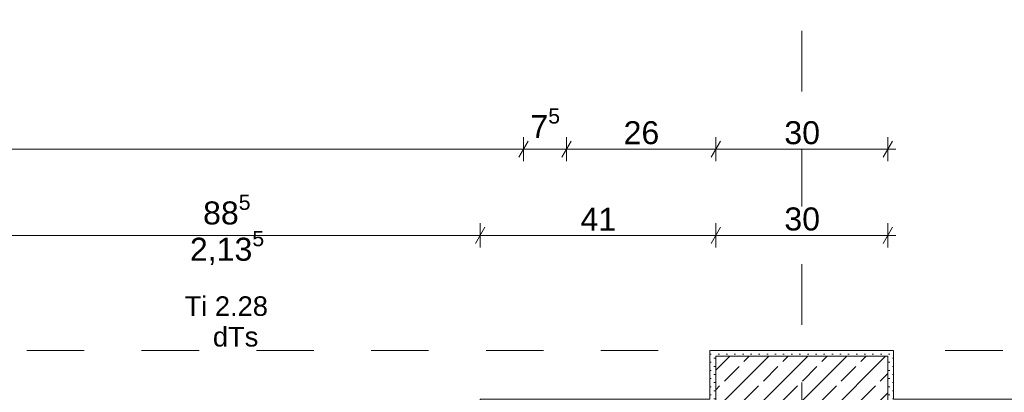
# Model space of a CAD drawing. Header units: metres. Extents: x -3.5 to 65.3, y -10.9 to 16.7.
# Tile 178 of 184: x 45.968 to 47.683, y 5.937 to 6.585. Entities that reach past the tile are written whole.
import ezdxf

# ---------------------------------------------------------------- set-up
doc = ezdxf.new("R2010")
doc.units = ezdxf.units.M
doc.header["$MEASUREMENT"] = 0
doc.linetypes.add('Strichlinie doppelt', pattern=[0.218722, 0.105833, -0.042333, 0.028222, -0.042333])
doc.linetypes.add('Untersicht', pattern=[0.04, 0.03, -0.01])
for name, color, linetype in [('102 - Bemaßung_ Beschriftung.Detail_ Ausschnitt', 7, 'Continuous'), ('451 - Universal.Achsen Raster', 7, 'Continuous'), ('605 - Struktur.Wand Innen', 7, 'Continuous'), ('607 - Struktur.Stütze', 7, 'Continuous'), ('608 - Struktur.Träger', 7, 'Continuous'), ('650 - Abdeckung.Fußboden Aufbau', 7, 'Continuous')]:
    doc.layers.add(name, color=color, linetype=linetype)
doc.styles.add('ERSTELLTER_STIL_1', font='txt')
doc.dimstyles.new('ERSTELLTER_STIL__3', dxfattribs={"dimtxt": 0.04, "dimasz": 0.02128, "dimexe": 0.18, "dimexo": 0.0625, "dimgap": 0, "dimtad": 1, "dimtih": 1, "dimtoh": 1, "dimzin": 0, "dimdsep": 46, "dimtxsty": 'ERSTELLTER_STIL_1', "dimblk": 'ARROWHEAD_2', "dimblk1": 'ARROWHEAD_2', "dimblk2": 'ARROWHEAD_2', "dimcen": 0.09, "dimse1": 1, "dimse2": 1, "dimclrd": 7, "dimclre": 7, "dimclrt": 7, "dimazin": 0, "dimtfac": 1, "dimtdec": 4, "dimtmove": 0, "dimatfit": 3, "dimfxl": 1, "dimtolj": 1, "dimtzin": 0, "dimarcsym": 0})

# ---------------------------------------------------------------- blocks, each defined once
blk = doc.blocks.new('*D181')
at = {"layer": '102 - Bemaßung_ Beschriftung.Detail_ Ausschnitt', "color": 7, "linetype": 'Continuous', "lineweight": 5}
for p, q in [((45.885, 6.189), (45.885, 6.231)), ((46.77, 6.189), (46.77, 6.231)), ((45.893, 6.224), (45.8769, 6.196)), ((45.885, 6.21), (46.77, 6.21)), ((46.778, 6.224), (46.7619, 6.196))]:
    blk.add_line(p, q, dxfattribs=at)
at = {"layer": '102 - Bemaßung_ Beschriftung.Detail_ Ausschnitt', "color": 7, "lineweight": 5, "char_height": 0.04, "attachment_point": 7, "style": 'ERSTELLTER_STIL_1'}
for s, insert in [('\\A1;{\\pql;\\fArial|b0|i0|c0|p38;88\\fArial|b0|i0|c0|p38;\\A1{\\H.66x;\\S5^  ;}}', (46.2871, 6.2173)), ('\\A1;{\\pql;\\fArial|b0|i0|c0|p38;2,13\\fArial|b0|i0|c0|p38;\\A1{\\H.66x;\\S5^  ;}}', (46.2642, 6.1542))]:
    blk.add_mtext(s, dxfattribs=dict(at, insert=insert))
blk = doc.blocks.new('ARROWHEAD_2')
at = {"color": 0, "linetype": 'Continuous', "lineweight": 0}
for p, q in [((0, 0), (-1, 0)), ((-0.378, -0.655), (0.378, 0.655))]:
    blk.add_line(p, q, dxfattribs=at)
blk = doc.blocks.new('*D182')
at = {"layer": '102 - Bemaßung_ Beschriftung.Detail_ Ausschnitt', "color": 7, "linetype": 'Continuous', "lineweight": 5}
for p, q in [((46.77, 6.189), (46.77, 6.231)), ((47.18, 6.189), (47.18, 6.231)), ((46.778, 6.224), (46.7619, 6.196)), ((46.77, 6.21), (47.18, 6.21)), ((47.1881, 6.224), (47.1719, 6.196))]:
    blk.add_line(p, q, dxfattribs=at)
at = {"layer": '102 - Bemaßung_ Beschriftung.Detail_ Ausschnitt', "color": 7, "lineweight": 5, "insert": (46.9446, 6.218), "char_height": 0.04, "attachment_point": 7, "style": 'ERSTELLTER_STIL_1'}
blk.add_mtext('\\A1;{\\pql;\\fArial|b0|i0|c0|p38;41}', dxfattribs=at)
blk = doc.blocks.new('*D183')
at = {"layer": '102 - Bemaßung_ Beschriftung.Detail_ Ausschnitt', "color": 7, "linetype": 'Continuous', "lineweight": 5}
for p, q in [((47.18, 6.189), (47.18, 6.231)), ((47.48, 6.189), (47.48, 6.231)), ((47.1881, 6.224), (47.1719, 6.196)), ((47.18, 6.21), (47.48, 6.21)), ((47.4719, 6.196), (47.4881, 6.224)), ((47.48, 6.21), (47.4937, 6.21))]:
    blk.add_line(p, q, dxfattribs=at)
at = {"layer": '102 - Bemaßung_ Beschriftung.Detail_ Ausschnitt', "color": 7, "lineweight": 5, "insert": (47.2996, 6.218), "char_height": 0.04, "attachment_point": 7, "style": 'ERSTELLTER_STIL_1'}
blk.add_mtext('\\A1;{\\pql;\\fArial|b0|i0|c0|p38;30}', dxfattribs=at)
blk = doc.blocks.new('*D193')
at = {"layer": '102 - Bemaßung_ Beschriftung.Detail_ Ausschnitt', "color": 7, "linetype": 'Continuous', "lineweight": 5}
for p, q in [((44.71, 6.339), (44.71, 6.381)), ((46.845, 6.339), (46.845, 6.381)), ((44.7181, 6.374), (44.7019, 6.346)), ((46.8531, 6.374), (46.8369, 6.346)), ((44.71, 6.36), (46.845, 6.36))]:
    blk.add_line(p, q, dxfattribs=at)
at = {"layer": '102 - Bemaßung_ Beschriftung.Detail_ Ausschnitt', "color": 7, "lineweight": 5, "insert": (45.7143, 6.3602), "char_height": 0.04, "attachment_point": 7, "style": 'ERSTELLTER_STIL_1'}
blk.add_mtext('\\A1;{\\pql;\\fArial|b0|i0|c0|p38;2,13\\fArial|b0|i0|c0|p38;\\A1{\\H.66x;\\S5^  ;}}', dxfattribs=at)
blk = doc.blocks.new('*D194')
at = {"layer": '102 - Bemaßung_ Beschriftung.Detail_ Ausschnitt', "color": 7, "linetype": 'Continuous', "lineweight": 5}
for p, q in [((46.92, 6.339), (46.92, 6.381)), ((46.8531, 6.374), (46.8369, 6.346)), ((46.9281, 6.374), (46.9119, 6.346)), ((46.845, 6.36), (46.92, 6.36))]:
    blk.add_line(p, q, dxfattribs=at)
at = {"layer": '102 - Bemaßung_ Beschriftung.Detail_ Ausschnitt', "color": 7, "lineweight": 5, "insert": (46.8573, 6.3675), "char_height": 0.04, "attachment_point": 7, "style": 'ERSTELLTER_STIL_1'}
blk.add_mtext('\\A1;{\\pql;\\fArial|b0|i0|c0|p38;7\\fArial|b0|i0|c0|p38;\\A1{\\H.66x;\\S5^  ;}}', dxfattribs=at)
blk = doc.blocks.new('*D195')
at = {"layer": '102 - Bemaßung_ Beschriftung.Detail_ Ausschnitt', "color": 7, "linetype": 'Continuous', "lineweight": 5}
for p, q in [((46.9281, 6.374), (46.9119, 6.346)), ((47.1881, 6.374), (47.1719, 6.346)), ((46.92, 6.36), (47.18, 6.36))]:
    blk.add_line(p, q, dxfattribs=at)
at = {"layer": '102 - Bemaßung_ Beschriftung.Detail_ Ausschnitt', "color": 7, "lineweight": 5, "insert": (47.0196, 6.368), "char_height": 0.04, "attachment_point": 7, "style": 'ERSTELLTER_STIL_1'}
blk.add_mtext('\\A1;{\\pql;\\fArial|b0|i0|c0|p38;26}', dxfattribs=at)
blk = doc.blocks.new('*D196')
at = {"layer": '102 - Bemaßung_ Beschriftung.Detail_ Ausschnitt', "color": 7, "linetype": 'Continuous', "lineweight": 5}
for p, q in [((47.18, 6.339), (47.18, 6.381)), ((47.48, 6.339), (47.48, 6.381)), ((47.1881, 6.374), (47.1719, 6.346)), ((47.4719, 6.346), (47.4881, 6.374)), ((46.92, 6.36), (47.18, 6.36)), ((47.18, 6.36), (47.48, 6.36)), ((47.48, 6.36), (47.4937, 6.36))]:
    blk.add_line(p, q, dxfattribs=at)
at = {"layer": '102 - Bemaßung_ Beschriftung.Detail_ Ausschnitt', "color": 7, "lineweight": 5, "insert": (47.2996, 6.368), "char_height": 0.04, "attachment_point": 7, "style": 'ERSTELLTER_STIL_1'}
blk.add_mtext('\\A1;{\\pql;\\fArial|b0|i0|c0|p38;30}', dxfattribs=at)

msp = doc.modelspace()

# ---------------------------------------------------------------- hatches: boundary and pattern name
at = {"layer": '607 - Struktur.Stütze', "linetype": 'Continuous', "lineweight": 0, "true_color": 0x000000}
h = msp.add_hatch(dxfattribs=at)
h.set_pattern_fill('Gips_0001', color=18, style=0, pattern_type=2)
h.set_pattern_definition([(45, (0, 0), (-0.0070710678, 0.0070710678), [0, -0.01])])
h.paths.add_polyline_path([(47.49, 6.01), (47.17, 6.01), (47.17, 5.925), (47.18, 5.925), (47.18, 6), (47.48, 6), (47.48, 5.925), (47.49, 5.925)])
h = msp.add_hatch(dxfattribs=at)
h.set_pattern_fill('Beton__Stahlbeton_0001', color=18, style=0, pattern_type=2)
h.set_pattern_definition([(45, (0, 0), (-0.033941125, 0.033941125), []), (45, (-0.01697, 0.01697), (-0.033941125, 0.033941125), [0.036, -0.012])])
h.paths.add_polyline_path([(47.18, 5.2), (47.48, 5.2), (47.48, 6), (47.18, 6)])

# ---------------------------------------------------------------- linework, layer by layer
at = {"layer": '451 - Universal.Achsen Raster', "color": 160, "linetype": 'Strichlinie doppelt', "lineweight": 9, "true_color": 0x3232ff}
msp.add_line((47.33, -10.585), (47.33, 16.355), dxfattribs=at)
at = {"layer": '607 - Struktur.Stütze', "color": 7, "linetype": 'Continuous', "lineweight": 5, "flags": 128}
msp.add_lwpolyline([(47.49, 5.925), (47.49, 6.01), (47.17, 6.01), (47.17, 5.925)], dxfattribs=at)
at = {"layer": '607 - Struktur.Stütze', "color": 7, "linetype": 'Continuous', "lineweight": 13, "flags": 128}
msp.add_lwpolyline([(47.18, 5.2), (47.48, 5.2), (47.48, 6), (47.18, 6)], close=True, dxfattribs=at)
at = {"layer": '608 - Struktur.Träger', "color": 7, "linetype": 'Untersicht', "lineweight": 13}
msp.add_line((0.38, 6.01), (61.88, 6.01), dxfattribs=at)
at = {"layer": '650 - Abdeckung.Fußboden Aufbau', "color": 7, "linetype": 'Continuous', "lineweight": 13, "flags": 128}
msp.add_lwpolyline([(38.86, 5.8285), (38.86, 5.935), (39.97, 5.935), (39.97, 6.01), (40.29, 6.01), (40.29, 5.925), (41.115, 5.925), (41.115, 5.76), (42, 5.76), (42, 5.925), (42.325, 5.925), (42.325, 5.76), (43.21, 5.76), (43.21, 5.925), (45.885, 5.925), (45.885, 5.76), (46.77, 5.76), (46.77, 5.925), (47.17, 5.925), (47.17, 6.01), (47.49, 6.01), (47.49, 5.925), (51.89, 5.925)], dxfattribs=at)

# ---------------------------------------------------------------- texts
at = {"layer": '605 - Struktur.Wand Innen', "color": 1, "lineweight": 9, "char_height": 0.034, "style": 'ERSTELLTER_STIL_1'}
for s, insert, attachment_point in [('\\A1;{\\pqc;\\pt0;\\fArial|b0|i0|c0|p38;Ti 2.28}', (46.3275, 6.0695), 8), ('\\A1;{\\pqr;\\pt0;\\fArial|b0|i0|c0|p38;}', (46.278, 6.0584), 3), ('\\A1;{\\pql;\\pt0;\\fArial|b0|i0|c0|p38;dTs}', (46.3042, 6.0507), 1)]:
    msp.add_mtext(s, dxfattribs=dict(at, insert=insert, attachment_point=attachment_point))

# ---------------------------------------------------------------- dimensions: what is measured, and where the dimension line sits
at = {"layer": '102 - Bemaßung_ Beschriftung.Detail_ Ausschnitt', "color": 7, "linetype": 'Continuous', "lineweight": 5}
for base, p1, p2, picture, middle in [((46.8449872, 6.3599823), (44.7099868, 5.76), (46.8449872, 5.76), '*D193', (45.8202352, 6.3879823)), ((46.919987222, 6.3599822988), (46.844987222, 5.7600000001), (46.919987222, 5.7600000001), '*D194', (46.9265637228, 6.3879822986)), ((47.18, 6.36), (46.92, 5.76), (47.18, 6), '*D195', (47.0501, 6.388)), ((47.48, 6.36), (47.18, 6), (47.48, 6), '*D196', (47.3301, 6.388)), ((46.7699640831, 6.2099822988), (45.8849640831, 5.9250000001), (46.7699640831, 5.9250000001), '*D181', (46.3716105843, 6.2379822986)), ((47.18, 6.21), (46.77, 5.925), (47.18, 6), '*D182', (46.9751, 6.238)), ((47.48, 6.21), (47.18, 6), (47.48, 6), '*D183', (47.3301, 6.238))]:
    dim = msp.add_linear_dim(base=base, p1=p1, p2=p2, dimstyle='ERSTELLTER_STIL__3', dxfattribs=at)
    dim.commit()
    dim.dimension.update_dxf_attribs({"geometry": picture, "text_midpoint": middle, "dimtype": 160})

doc.saveas('drawing.dxf')
